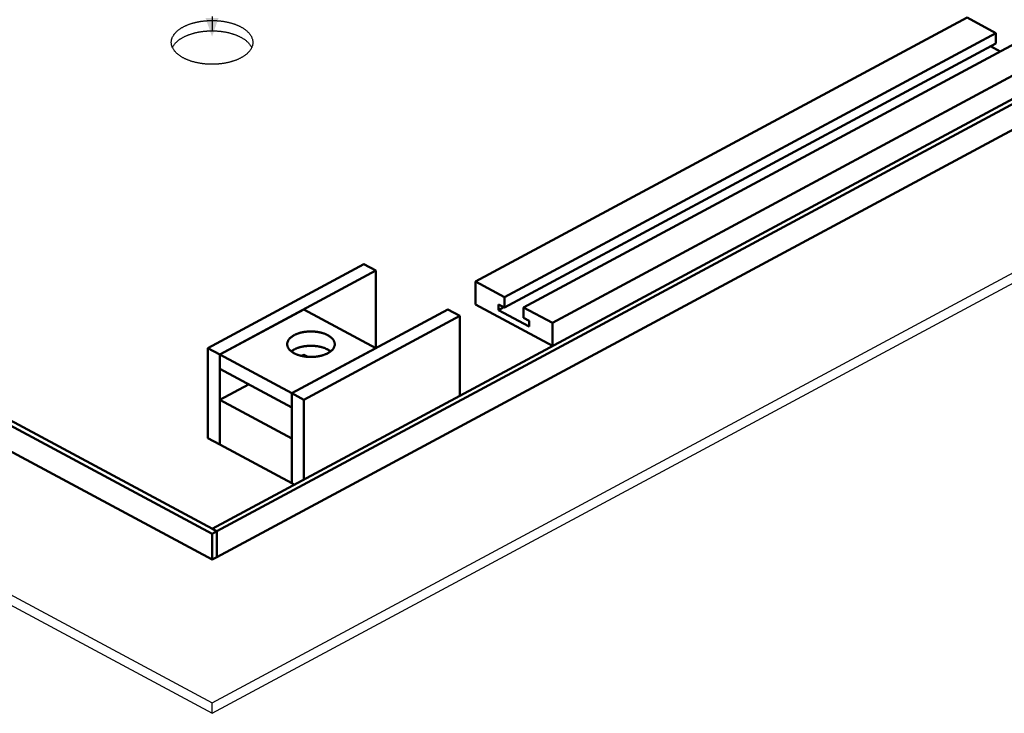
# Model space of a CAD drawing. Header units: millimetres. Extents: x 0 to 841, y 0 to 594.
# Tile 6 of 12: x 294 to 506, y 158 to 307. Entities that reach past the tile are written whole.
import ezdxf

# ---------------------------------------------------------------- set-up
doc = ezdxf.new("R2010")
doc.units = ezdxf.units.MM
doc.linetypes.add('EJE', pattern=[31, 20, -4, 3, -4])
for name, color, linetype, lineweight in [('COTA', 7, 'CONTINUOUS', 25), ('EJE', 7, 'EJE', 25), ('FINA', 7, 'CONTINUOUS', 25), ('VIS', 7, 'CONTINUOUS', 50)]:
    doc.layers.add(name, color=color, linetype=linetype, lineweight=lineweight)

msp = doc.modelspace()

# ---------------------------------------------------------------- linework, layer by layer
at = {"layer": 'COTA'}
msp.add_solid([(335.5, 303.24), (336.9, 307.24), (334.1, 307.24)], dxfattribs=at)
at = {"layer": 'EJE'}
msp.add_line((335.5, 331.54), (335.5, 303.24), dxfattribs=at)
at = {"layer": 'FINA'}
for points in [[(71.5, 338.31), (335.5, 196.57)], [(72.53, 338.86), (336.53, 197.12)], [(335.5, 197.67), (597.44, 338.31)], [(336.53, 197.12), (598.47, 337.75)], [(71.5, 332.77), (335.5, 191.03)], [(336.53, 191.58), (598.47, 332.22)], [(326.75, 302.01), (326.75, 302.13), (326.76, 302.25), (326.78, 302.37), (326.79, 302.49), (326.82, 302.61), (326.85, 302.72), (326.89, 302.84), (326.93, 302.95), (326.97, 303.06), (327.02, 303.17), (327.07, 303.28), (327.13, 303.38), (327.19, 303.49), (327.26, 303.59), (327.32, 303.69), (327.4, 303.78), (327.47, 303.88), (327.55, 303.97), (327.63, 304.06), (327.71, 304.15), (327.79, 304.23), (327.88, 304.32), (327.97, 304.4), (328.05, 304.48), (328.15, 304.56), (328.24, 304.63), (328.33, 304.71), (328.43, 304.78), (328.53, 304.85), (328.63, 304.92), (328.73, 304.98), (328.83, 305.05), (328.93, 305.11), (329.03, 305.17), (329.14, 305.23), (329.24, 305.29), (329.35, 305.35), (329.45, 305.41), (329.56, 305.46), (329.67, 305.51), (329.78, 305.56), (329.88, 305.61), (329.99, 305.66), (330.1, 305.71), (330.22, 305.76), (330.33, 305.8), (330.44, 305.84), (330.55, 305.89), (330.66, 305.93), (330.78, 305.97), (330.89, 306), (331.01, 306.04), (331.12, 306.08), (331.23, 306.11), (331.35, 306.15), (331.47, 306.18), (331.58, 306.21), (331.7, 306.24), (331.81, 306.27), (331.93, 306.3), (332.05, 306.33), (332.16, 306.35), (332.28, 306.38), (332.4, 306.4), (332.52, 306.43), (332.63, 306.45), (332.75, 306.47), (332.87, 306.49), (332.99, 306.51), (333.11, 306.53), (333.23, 306.55), (333.35, 306.56), (333.46, 306.58), (333.58, 306.59), (333.7, 306.61), (333.82, 306.62), (333.94, 306.63), (334.06, 306.64), (334.18, 306.65), (334.3, 306.66), (334.42, 306.67), (334.54, 306.68), (334.66, 306.69), (334.78, 306.69), (334.9, 306.7), (335.02, 306.7), (335.14, 306.7), (335.26, 306.71), (335.38, 306.71), (335.5, 306.71), (335.62, 306.71), (335.74, 306.71), (335.86, 306.7), (335.98, 306.7), (336.1, 306.7), (336.22, 306.69), (336.34, 306.69), (336.46, 306.68), (336.58, 306.67), (336.7, 306.66), (336.82, 306.65), (336.94, 306.64), (337.06, 306.63), (337.18, 306.62), (337.3, 306.61), (337.42, 306.59), (337.54, 306.58), (337.65, 306.56), (337.77, 306.55), (337.89, 306.53), (338.01, 306.51), (338.13, 306.49), (338.25, 306.47), (338.37, 306.45), (338.48, 306.43), (338.6, 306.4), (338.72, 306.38), (338.84, 306.35), (338.95, 306.33), (339.07, 306.3), (339.19, 306.27), (339.3, 306.24), (339.42, 306.21), (339.53, 306.18), (339.65, 306.15), (339.77, 306.11), (339.88, 306.08), (339.99, 306.04), (340.11, 306), (340.22, 305.97), (340.34, 305.93), (340.45, 305.89), (340.56, 305.84), (340.67, 305.8), (340.78, 305.76), (340.9, 305.71), (341.01, 305.66), (341.12, 305.61), (341.22, 305.56), (341.33, 305.51), (341.44, 305.46), (341.55, 305.41), (341.65, 305.35), (341.76, 305.29), (341.86, 305.23), (341.97, 305.17), (342.07, 305.11), (342.17, 305.05), (342.27, 304.98), (342.37, 304.92), (342.47, 304.85), (342.57, 304.78), (342.67, 304.71), (342.76, 304.63), (342.85, 304.56), (342.95, 304.48), (343.03, 304.4), (343.12, 304.32), (343.21, 304.23), (343.29, 304.15), (343.37, 304.06), (343.45, 303.97), (343.53, 303.88), (343.6, 303.78), (343.68, 303.69), (343.74, 303.59), (343.81, 303.49), (343.87, 303.38), (343.93, 303.28), (343.98, 303.17), (344.03, 303.06), (344.07, 302.95), (344.11, 302.84), (344.15, 302.72), (344.18, 302.61), (344.21, 302.49), (344.22, 302.37), (344.24, 302.25), (344.25, 302.13), (344.25, 302.01)], [(392.05, 250.67), (497.57, 307.33)], [(497.57, 307.33), (503.76, 304.01)], [(327, 300.9), (327.05, 301.01), (327.1, 301.12), (327.16, 301.22), (327.23, 301.32), (327.29, 301.42), (327.36, 301.52), (327.43, 301.62), (327.51, 301.71), (327.59, 301.8), (327.67, 301.89), (327.75, 301.98), (327.84, 302.06), (327.92, 302.15), (328.01, 302.23), (328.1, 302.3), (328.19, 302.38), (328.29, 302.46), (328.38, 302.53), (328.48, 302.6), (328.58, 302.67), (328.68, 302.74), (328.78, 302.8), (328.88, 302.87), (328.98, 302.93), (329.08, 302.99), (329.19, 303.05), (329.29, 303.11), (329.4, 303.16), (329.51, 303.22), (329.61, 303.27), (329.72, 303.32), (329.83, 303.37), (329.94, 303.42), (330.05, 303.47), (330.16, 303.52), (330.27, 303.56), (330.38, 303.61), (330.5, 303.65), (330.61, 303.69), (330.72, 303.73), (330.84, 303.77), (330.95, 303.81), (331.06, 303.85), (331.18, 303.88), (331.29, 303.92), (331.41, 303.95), (331.52, 303.98), (331.64, 304.01), (331.76, 304.04), (331.87, 304.07), (331.99, 304.1), (332.11, 304.13), (332.22, 304.15), (332.34, 304.18), (332.46, 304.2), (332.58, 304.22), (332.69, 304.25), (332.81, 304.27), (332.93, 304.29), (333.05, 304.31), (333.17, 304.32), (333.29, 304.34), (333.41, 304.36), (333.52, 304.37), (333.64, 304.39), (333.76, 304.4), (333.88, 304.41), (334, 304.42), (334.12, 304.44), (334.24, 304.44), (334.36, 304.45), (334.48, 304.46), (334.6, 304.47), (334.72, 304.48), (334.84, 304.48), (334.96, 304.48), (335.08, 304.49), (335.2, 304.49), (335.32, 304.49), (335.44, 304.49), (335.56, 304.49), (335.68, 304.49), (335.8, 304.49), (335.92, 304.49), (336.04, 304.48), (336.16, 304.48), (336.28, 304.48), (336.4, 304.47), (336.52, 304.46), (336.64, 304.45), (336.76, 304.44), (336.88, 304.44), (337, 304.42), (337.12, 304.41), (337.24, 304.4), (337.36, 304.39), (337.48, 304.37), (337.59, 304.36), (337.71, 304.34), (337.83, 304.32), (337.95, 304.31), (338.07, 304.29), (338.19, 304.27), (338.31, 304.25), (338.42, 304.22), (338.54, 304.2), (338.66, 304.18), (338.78, 304.15), (338.89, 304.13), (339.01, 304.1), (339.13, 304.07), (339.24, 304.04), (339.36, 304.01), (339.48, 303.98), (339.59, 303.95), (339.71, 303.92), (339.82, 303.88), (339.94, 303.85), (340.05, 303.81), (340.16, 303.77), (340.28, 303.73), (340.39, 303.69), (340.5, 303.65), (340.62, 303.61), (340.73, 303.56), (340.84, 303.52), (340.95, 303.47), (341.06, 303.42), (341.17, 303.37), (341.28, 303.32), (341.39, 303.27), (341.49, 303.22), (341.6, 303.16), (341.71, 303.11), (341.81, 303.05), (341.92, 302.99), (342.02, 302.93), (342.12, 302.87), (342.22, 302.8), (342.32, 302.74), (342.42, 302.67), (342.52, 302.6), (342.62, 302.53), (342.71, 302.46), (342.81, 302.38), (342.9, 302.3), (342.99, 302.23), (343.08, 302.15), (343.16, 302.06), (343.25, 301.98), (343.33, 301.89), (343.41, 301.8), (343.49, 301.71), (343.57, 301.62), (343.64, 301.52), (343.71, 301.42), (343.77, 301.32), (343.84, 301.22), (343.9, 301.12), (343.95, 301.01), (344, 300.9)], [(398.24, 247.35), (503.76, 304.01)], [(503.76, 304.01), (503.76, 301.79)], [(71.5, 302.01), (335.5, 160.27)], [(341.69, 298.69), (341.58, 298.63), (341.47, 298.58), (341.37, 298.52), (341.26, 298.47), (341.15, 298.42), (341.04, 298.37), (340.93, 298.33), (340.82, 298.28), (340.71, 298.23), (340.59, 298.19), (340.48, 298.15), (340.37, 298.11), (340.25, 298.07), (340.14, 298.03), (340.03, 297.99), (339.91, 297.95), (339.8, 297.92), (339.68, 297.88), (339.57, 297.85), (339.45, 297.82), (339.33, 297.79), (339.22, 297.76), (339.1, 297.73), (338.98, 297.7), (338.87, 297.67), (338.75, 297.65), (338.63, 297.62), (338.51, 297.6), (338.39, 297.58), (338.28, 297.55), (338.16, 297.53), (338.04, 297.51), (337.92, 297.5), (337.8, 297.48), (337.68, 297.46), (337.56, 297.44), (337.44, 297.43), (337.32, 297.42), (337.2, 297.4), (337.08, 297.39), (336.97, 297.38), (336.85, 297.37), (336.73, 297.36), (336.61, 297.35), (336.49, 297.34), (336.37, 297.34), (336.25, 297.33), (336.12, 297.32), (336, 297.32), (335.88, 297.32), (335.76, 297.31), (335.64, 297.31), (335.52, 297.31), (335.4, 297.31), (335.28, 297.31), (335.16, 297.32), (335.04, 297.32), (334.92, 297.32), (334.8, 297.33), (334.68, 297.33), (334.56, 297.34), (334.44, 297.35), (334.32, 297.36), (334.2, 297.36), (334.08, 297.37), (333.96, 297.39), (333.84, 297.4), (333.72, 297.41), (333.6, 297.42), (333.48, 297.44), (333.36, 297.45), (333.25, 297.47), (333.13, 297.49), (333.01, 297.51), (332.89, 297.53), (332.77, 297.55), (332.65, 297.57), (332.53, 297.59), (332.42, 297.61), (332.3, 297.64), (332.18, 297.66), (332.06, 297.69), (331.95, 297.72), (331.83, 297.75), (331.71, 297.78), (331.6, 297.81), (331.48, 297.84), (331.36, 297.87), (331.25, 297.9), (331.13, 297.94), (331.02, 297.98), (330.9, 298.01), (330.79, 298.05), (330.68, 298.09), (330.56, 298.13), (330.45, 298.17), (330.34, 298.22), (330.23, 298.26), (330.12, 298.31), (330, 298.35), (329.89, 298.4), (329.79, 298.45), (329.68, 298.5), (329.57, 298.56), (329.46, 298.61), (329.35, 298.67), (329.25, 298.72), (329.14, 298.78), (329.04, 298.84), (328.94, 298.9), (328.83, 298.97), (328.73, 299.03), (328.63, 299.1), (328.53, 299.17), (328.44, 299.24), (328.34, 299.31), (328.24, 299.38), (328.15, 299.46), (328.06, 299.54), (327.97, 299.62), (327.88, 299.7), (327.8, 299.78), (327.71, 299.87), (327.63, 299.96), (327.55, 300.05), (327.47, 300.14), (327.4, 300.23), (327.33, 300.33), (327.26, 300.43), (327.19, 300.53), (327.13, 300.64), (327.07, 300.74), (327.02, 300.85), (326.97, 300.96), (326.93, 301.07), (326.89, 301.18), (326.85, 301.3), (326.82, 301.41), (326.8, 301.53), (326.78, 301.65), (326.76, 301.77), (326.75, 301.89), (326.75, 302.01)], [(335.5, 160.27), (599.5, 302.01)], [(344.25, 302.01), (344.25, 301.89), (344.24, 301.77), (344.22, 301.64), (344.2, 301.52), (344.18, 301.4), (344.15, 301.29), (344.11, 301.17), (344.07, 301.05), (344.02, 300.94), (343.97, 300.83), (343.91, 300.72), (343.86, 300.61), (343.79, 300.51), (343.73, 300.41), (343.65, 300.31), (343.58, 300.21), (343.51, 300.11), (343.43, 300.02), (343.34, 299.93), (343.26, 299.84), (343.17, 299.75), (343.09, 299.67), (343, 299.59), (342.9, 299.51), (342.81, 299.43), (342.71, 299.35), (342.62, 299.28), (342.52, 299.2), (342.42, 299.13), (342.32, 299.06), (342.21, 299), (342.11, 298.93), (342.01, 298.87), (341.9, 298.81), (341.79, 298.75), (341.69, 298.69)], [(398.24, 245.14), (503.76, 301.79)], [(402.36, 245.14), (507.89, 301.79)], [(502.62, 301.18), (504.68, 300.07)], [(71.5, 299.8), (335.5, 158.06)], [(335.5, 158.06), (599.5, 299.8)], [(408.55, 241.82), (514.07, 298.47)], [(334.56, 236.42), (368.07, 254.41)], [(370.65, 253.03), (368.07, 254.41)], [(337.14, 235.03), (370.65, 253.03)], [(370.65, 236.42), (370.65, 253.03)], [(392.05, 245.75), (392.05, 250.67)], [(392.05, 250.67), (398.24, 247.35)], [(398.24, 247.35), (398.24, 245.14)], [(392.05, 245.75), (408.55, 236.89)], [(397, 245.8), (397, 244.57)], [(397, 245.8), (398.24, 245.14)], [(397, 244.57), (398.15, 245.19)], [(337.14, 235.03), (355.18, 244.72)], [(352.61, 226.73), (386.12, 244.72)], [(370.65, 236.42), (355.18, 244.72)], [(355.18, 225.34), (388.7, 243.34)], [(388.7, 243.34), (386.12, 244.72)], [(388.7, 226.24), (388.7, 243.34)], [(397, 244.57), (403.6, 241.03)], [(402.36, 245.14), (408.55, 241.82)], [(402.36, 245.14), (402.36, 242.92)], [(402.36, 242.92), (403.6, 242.26)], [(403.6, 242.26), (403.6, 241.03)], [(408.55, 236.89), (408.55, 241.82)], [(351.63, 237.25), (351.63, 237.37), (351.65, 237.49), (351.67, 237.61), (351.7, 237.72), (351.75, 237.84), (351.8, 237.95), (351.85, 238.05), (351.92, 238.16), (351.98, 238.26), (352.06, 238.35), (352.14, 238.44), (352.22, 238.53), (352.31, 238.62), (352.4, 238.7), (352.49, 238.77), (352.59, 238.85), (352.68, 238.92), (352.78, 238.99), (352.89, 239.05), (352.99, 239.11), (353.09, 239.17), (353.2, 239.23), (353.31, 239.28), (353.42, 239.33), (353.53, 239.38), (353.64, 239.43), (353.75, 239.47), (353.87, 239.52), (353.98, 239.56), (354.1, 239.6), (354.21, 239.63), (354.33, 239.67), (354.44, 239.7), (354.56, 239.73), (354.68, 239.76), (354.8, 239.78), (354.91, 239.81), (355.03, 239.83), (355.15, 239.85), (355.27, 239.87), (355.39, 239.89), (355.51, 239.91), (355.63, 239.92), (355.75, 239.94), (355.87, 239.95), (355.99, 239.96), (356.11, 239.97), (356.23, 239.98), (356.35, 239.98), (356.47, 239.99), (356.59, 239.99), (356.72, 239.99), (356.84, 239.99), (356.96, 239.99), (357.08, 239.98), (357.2, 239.98), (357.32, 239.97), (357.44, 239.96), (357.56, 239.95), (357.68, 239.94), (357.8, 239.93), (357.92, 239.91), (358.04, 239.9), (358.16, 239.88), (358.28, 239.86), (358.4, 239.84), (358.52, 239.82), (358.64, 239.79), (358.75, 239.76), (358.87, 239.74), (358.99, 239.71), (359.11, 239.67), (359.22, 239.64), (359.34, 239.6), (359.45, 239.57), (359.57, 239.53), (359.68, 239.49), (359.79, 239.44), (359.9, 239.39), (360.01, 239.35), (360.12, 239.3), (360.23, 239.24), (360.34, 239.19)], [(360.34, 239.19), (360.45, 239.13), (360.55, 239.06), (360.66, 239), (360.76, 238.93), (360.86, 238.86), (360.95, 238.79), (361.05, 238.71), (361.14, 238.63), (361.23, 238.54), (361.31, 238.45), (361.39, 238.36), (361.47, 238.27), (361.54, 238.17), (361.6, 238.06), (361.66, 237.95), (361.71, 237.84), (361.76, 237.73), (361.79, 237.61), (361.81, 237.49), (361.83, 237.37), (361.84, 237.25)], [(361.84, 237.25), (361.83, 237.13), (361.82, 237.01), (361.79, 236.89), (361.76, 236.78), (361.72, 236.66), (361.67, 236.55), (361.61, 236.45), (361.55, 236.35), (361.48, 236.25), (361.41, 236.15), (361.33, 236.06), (361.25, 235.97), (361.16, 235.89), (361.07, 235.81), (360.98, 235.73), (360.89, 235.66), (360.79, 235.59), (360.69, 235.52), (360.59, 235.45), (360.49, 235.39), (360.38, 235.33), (360.28, 235.28), (360.17, 235.22), (360.06, 235.17), (359.95, 235.12), (359.84, 235.08), (359.73, 235.03), (359.62, 234.99), (359.5, 234.95), (359.39, 234.91), (359.28, 234.87), (359.16, 234.84), (359.05, 234.81), (358.93, 234.77), (358.81, 234.75), (358.7, 234.72), (358.58, 234.69), (358.46, 234.67), (358.34, 234.65), (358.22, 234.63), (358.11, 234.61), (357.99, 234.59), (357.87, 234.58), (357.75, 234.56), (357.63, 234.55), (357.51, 234.54), (357.39, 234.53), (357.27, 234.52), (357.15, 234.52), (357.03, 234.51), (356.91, 234.51), (356.79, 234.51), (356.67, 234.51), (356.55, 234.51), (356.43, 234.51), (356.31, 234.52), (356.19, 234.52), (356.07, 234.53), (355.95, 234.54), (355.83, 234.55), (355.71, 234.56), (355.59, 234.58), (355.47, 234.59), (355.36, 234.61), (355.24, 234.63), (355.12, 234.65), (355, 234.67), (354.88, 234.69), (354.77, 234.72), (354.65, 234.75), (354.53, 234.77), (354.42, 234.81), (354.3, 234.84), (354.19, 234.87), (354.07, 234.91), (353.96, 234.95), (353.84, 234.99), (353.73, 235.03), (353.62, 235.08), (353.51, 235.12), (353.4, 235.17), (353.29, 235.22), (353.18, 235.28), (353.08, 235.33), (352.97, 235.39), (352.87, 235.45), (352.77, 235.52), (352.67, 235.59), (352.57, 235.66), (352.48, 235.73), (352.39, 235.81), (352.3, 235.89), (352.21, 235.97), (352.13, 236.06), (352.05, 236.15), (351.98, 236.25), (351.91, 236.35), (351.85, 236.45), (351.79, 236.55), (351.74, 236.66), (351.7, 236.78), (351.67, 236.89), (351.65, 237.01), (351.63, 237.13), (351.63, 237.25)], [(352.51, 235.71), (352.6, 235.78), (352.7, 235.85), (352.8, 235.92), (352.9, 235.98), (353.01, 236.05), (353.11, 236.1), (353.22, 236.16), (353.33, 236.21), (353.44, 236.27), (353.55, 236.31), (353.66, 236.36), (353.77, 236.4), (353.88, 236.45), (354, 236.49), (354.11, 236.52), (354.23, 236.56), (354.34, 236.59), (354.46, 236.63), (354.57, 236.66), (354.69, 236.68), (354.81, 236.71), (354.93, 236.74), (355.05, 236.76), (355.16, 236.78), (355.28, 236.8), (355.4, 236.82), (355.52, 236.83), (355.64, 236.85), (355.76, 236.86), (355.88, 236.87), (356, 236.88), (356.12, 236.89), (356.24, 236.9), (356.36, 236.91), (356.48, 236.91), (356.6, 236.91), (356.73, 236.91), (356.85, 236.91), (356.97, 236.91), (357.09, 236.91), (357.21, 236.9), (357.33, 236.89), (357.45, 236.89), (357.57, 236.88), (357.69, 236.86), (357.81, 236.85), (357.93, 236.84), (358.05, 236.82), (358.17, 236.8), (358.29, 236.78), (358.4, 236.76), (358.52, 236.74), (358.64, 236.71), (358.76, 236.69), (358.88, 236.66), (358.99, 236.63), (359.11, 236.6), (359.22, 236.56), (359.34, 236.53), (359.45, 236.49), (359.57, 236.45), (359.68, 236.41), (359.79, 236.36), (359.91, 236.32), (360.02, 236.27), (360.12, 236.22), (360.23, 236.17), (360.34, 236.11)], [(337.14, 235.03), (334.56, 236.42)], [(334.56, 217.1), (334.56, 236.42)], [(337.14, 215.72), (337.14, 235.03)], [(352.61, 226.73), (337.14, 235.03)], [(337.14, 231.96), (337.14, 235.03)], [(352.61, 226.73), (370.65, 236.42)], [(354.69, 234.74), (355.18, 235)], [(356.06, 234.53), (355.18, 235)], [(360.34, 236.11), (360.45, 236.05), (360.55, 235.99), (360.66, 235.92), (360.76, 235.86), (360.86, 235.78), (360.96, 235.71)], [(352.61, 223.65), (337.14, 231.96)], [(337.14, 225.31), (343.32, 228.64)], [(355.18, 225.34), (352.61, 226.73)], [(352.61, 207.41), (352.61, 226.73)], [(352.61, 223.65), (352.61, 226.73)], [(352.61, 217.01), (337.14, 225.31)], [(337.14, 215.72), (337.14, 225.31)], [(355.18, 208.24), (355.18, 225.34)], [(337.14, 215.72), (334.56, 217.1)], [(352.61, 207.41), (337.14, 215.72)], [(352.61, 207.41), (352.61, 217.01)], [(353.12, 207.13), (352.61, 207.41)], [(335.5, 197.67), (336.53, 197.12)], [(335.5, 196.57), (336.53, 197.12)], [(335.5, 191.03), (335.5, 196.57)], [(336.53, 191.58), (336.53, 197.12)], [(336.53, 191.58), (336.53, 197.12)], [(335.5, 191.03), (336.53, 191.58)], [(335.5, 158.06), (335.5, 160.27)]]:
    msp.add_lwpolyline(points, dxfattribs=at)
at = {"layer": 'VIS'}
for points in [[(71.5, 338.31), (335.5, 196.57)], [(72.53, 338.86), (336.53, 197.12)], [(335.5, 197.67), (597.44, 338.31)], [(336.53, 197.12), (598.47, 337.75)], [(71.5, 332.77), (335.5, 191.03)], [(336.53, 191.58), (598.47, 332.22)], [(392.05, 250.67), (497.57, 307.33)], [(497.57, 307.33), (503.76, 304.01)], [(398.24, 247.35), (503.76, 304.01)], [(503.76, 304.01), (503.76, 301.79)], [(398.24, 245.14), (503.76, 301.79)], [(402.36, 245.14), (507.89, 301.79)], [(502.62, 301.18), (504.68, 300.07)], [(408.55, 241.82), (514.07, 298.47)], [(334.56, 236.42), (368.07, 254.41)], [(370.65, 253.03), (368.07, 254.41)], [(337.14, 235.03), (370.65, 253.03)], [(370.65, 236.42), (370.65, 253.03)], [(392.05, 245.75), (392.05, 250.67)], [(392.05, 250.67), (398.24, 247.35)], [(398.24, 247.35), (398.24, 245.14)], [(392.05, 245.75), (408.55, 236.89)], [(397, 245.8), (397, 244.57)], [(397, 245.8), (398.24, 245.14)], [(397, 244.57), (398.15, 245.19)], [(337.14, 235.03), (355.18, 244.72)], [(352.61, 226.73), (386.12, 244.72)], [(370.65, 236.42), (355.18, 244.72)], [(355.18, 225.34), (388.7, 243.34)], [(388.7, 243.34), (386.12, 244.72)], [(388.7, 226.24), (388.7, 243.34)], [(397, 244.57), (403.6, 241.03)], [(402.36, 245.14), (408.55, 241.82)], [(402.36, 245.14), (402.36, 242.92)], [(402.36, 242.92), (403.6, 242.26)], [(403.6, 242.26), (403.6, 241.03)], [(408.55, 236.89), (408.55, 241.82)], [(351.63, 237.25), (351.63, 237.37), (351.65, 237.49), (351.67, 237.61), (351.7, 237.72), (351.75, 237.84), (351.8, 237.95), (351.85, 238.05), (351.92, 238.16), (351.98, 238.26), (352.06, 238.35), (352.14, 238.44), (352.22, 238.53), (352.31, 238.62), (352.4, 238.7), (352.49, 238.77), (352.59, 238.85), (352.68, 238.92), (352.78, 238.99), (352.89, 239.05), (352.99, 239.11), (353.09, 239.17), (353.2, 239.23), (353.31, 239.28), (353.42, 239.33), (353.53, 239.38), (353.64, 239.43), (353.75, 239.47), (353.87, 239.52), (353.98, 239.56), (354.1, 239.6), (354.21, 239.63), (354.33, 239.67), (354.44, 239.7), (354.56, 239.73), (354.68, 239.76), (354.8, 239.78), (354.91, 239.81), (355.03, 239.83), (355.15, 239.85), (355.27, 239.87), (355.39, 239.89), (355.51, 239.91), (355.63, 239.92), (355.75, 239.94), (355.87, 239.95), (355.99, 239.96), (356.11, 239.97), (356.23, 239.98), (356.35, 239.98), (356.47, 239.99), (356.59, 239.99), (356.72, 239.99), (356.84, 239.99), (356.96, 239.99), (357.08, 239.98), (357.2, 239.98), (357.32, 239.97), (357.44, 239.96), (357.56, 239.95), (357.68, 239.94), (357.8, 239.93), (357.92, 239.91), (358.04, 239.9), (358.16, 239.88), (358.28, 239.86), (358.4, 239.84), (358.52, 239.82), (358.64, 239.79), (358.75, 239.76), (358.87, 239.74), (358.99, 239.71), (359.11, 239.67), (359.22, 239.64), (359.34, 239.6), (359.45, 239.57), (359.57, 239.53), (359.68, 239.49), (359.79, 239.44), (359.9, 239.39), (360.01, 239.35), (360.12, 239.3), (360.23, 239.24), (360.34, 239.19)], [(360.34, 239.19), (360.45, 239.13), (360.55, 239.06), (360.66, 239), (360.76, 238.93), (360.86, 238.86), (360.95, 238.79), (361.05, 238.71), (361.14, 238.63), (361.23, 238.54), (361.31, 238.45), (361.39, 238.36), (361.47, 238.27), (361.54, 238.17), (361.6, 238.06), (361.66, 237.95), (361.71, 237.84), (361.76, 237.73), (361.79, 237.61), (361.81, 237.49), (361.83, 237.37), (361.84, 237.25)], [(361.84, 237.25), (361.83, 237.13), (361.82, 237.01), (361.79, 236.89), (361.76, 236.78), (361.72, 236.66), (361.67, 236.55), (361.61, 236.45), (361.55, 236.35), (361.48, 236.25), (361.41, 236.15), (361.33, 236.06), (361.25, 235.97), (361.16, 235.89), (361.07, 235.81), (360.98, 235.73), (360.89, 235.66), (360.79, 235.59), (360.69, 235.52), (360.59, 235.45), (360.49, 235.39), (360.38, 235.33), (360.28, 235.28), (360.17, 235.22), (360.06, 235.17), (359.95, 235.12), (359.84, 235.08), (359.73, 235.03), (359.62, 234.99), (359.5, 234.95), (359.39, 234.91), (359.28, 234.87), (359.16, 234.84), (359.05, 234.81), (358.93, 234.77), (358.81, 234.75), (358.7, 234.72), (358.58, 234.69), (358.46, 234.67), (358.34, 234.65), (358.22, 234.63), (358.11, 234.61), (357.99, 234.59), (357.87, 234.58), (357.75, 234.56), (357.63, 234.55), (357.51, 234.54), (357.39, 234.53), (357.27, 234.52), (357.15, 234.52), (357.03, 234.51), (356.91, 234.51), (356.79, 234.51), (356.67, 234.51), (356.55, 234.51), (356.43, 234.51), (356.31, 234.52), (356.19, 234.52), (356.07, 234.53), (355.95, 234.54), (355.83, 234.55), (355.71, 234.56), (355.59, 234.58), (355.47, 234.59), (355.36, 234.61), (355.24, 234.63), (355.12, 234.65), (355, 234.67), (354.88, 234.69), (354.77, 234.72), (354.65, 234.75), (354.53, 234.77), (354.42, 234.81), (354.3, 234.84), (354.19, 234.87), (354.07, 234.91), (353.96, 234.95), (353.84, 234.99), (353.73, 235.03), (353.62, 235.08), (353.51, 235.12), (353.4, 235.17), (353.29, 235.22), (353.18, 235.28), (353.08, 235.33), (352.97, 235.39), (352.87, 235.45), (352.77, 235.52), (352.67, 235.59), (352.57, 235.66), (352.48, 235.73), (352.39, 235.81), (352.3, 235.89), (352.21, 235.97), (352.13, 236.06), (352.05, 236.15), (351.98, 236.25), (351.91, 236.35), (351.85, 236.45), (351.79, 236.55), (351.74, 236.66), (351.7, 236.78), (351.67, 236.89), (351.65, 237.01), (351.63, 237.13), (351.63, 237.25)], [(352.51, 235.71), (352.6, 235.78), (352.7, 235.85), (352.8, 235.92), (352.9, 235.98), (353.01, 236.05), (353.11, 236.1), (353.22, 236.16), (353.33, 236.21), (353.44, 236.27), (353.55, 236.31), (353.66, 236.36), (353.77, 236.4), (353.88, 236.45), (354, 236.49), (354.11, 236.52), (354.23, 236.56), (354.34, 236.59), (354.46, 236.63), (354.57, 236.66), (354.69, 236.68), (354.81, 236.71), (354.93, 236.74), (355.05, 236.76), (355.16, 236.78), (355.28, 236.8), (355.4, 236.82), (355.52, 236.83), (355.64, 236.85), (355.76, 236.86), (355.88, 236.87), (356, 236.88), (356.12, 236.89), (356.24, 236.9), (356.36, 236.91), (356.48, 236.91), (356.6, 236.91), (356.73, 236.91), (356.85, 236.91), (356.97, 236.91), (357.09, 236.91), (357.21, 236.9), (357.33, 236.89), (357.45, 236.89), (357.57, 236.88), (357.69, 236.86), (357.81, 236.85), (357.93, 236.84), (358.05, 236.82), (358.17, 236.8), (358.29, 236.78), (358.4, 236.76), (358.52, 236.74), (358.64, 236.71), (358.76, 236.69), (358.88, 236.66), (358.99, 236.63), (359.11, 236.6), (359.22, 236.56), (359.34, 236.53), (359.45, 236.49), (359.57, 236.45), (359.68, 236.41), (359.79, 236.36), (359.91, 236.32), (360.02, 236.27), (360.12, 236.22), (360.23, 236.17), (360.34, 236.11)], [(337.14, 235.03), (334.56, 236.42)], [(334.56, 217.1), (334.56, 236.42)], [(337.14, 215.72), (337.14, 235.03)], [(352.61, 226.73), (337.14, 235.03)], [(337.14, 231.96), (337.14, 235.03)], [(352.61, 226.73), (370.65, 236.42)], [(354.69, 234.74), (355.18, 235)], [(356.06, 234.53), (355.18, 235)], [(360.34, 236.11), (360.45, 236.05), (360.55, 235.99), (360.66, 235.92), (360.76, 235.86), (360.86, 235.78), (360.96, 235.71)], [(352.61, 223.65), (337.14, 231.96)], [(337.14, 225.31), (343.32, 228.64)], [(355.18, 225.34), (352.61, 226.73)], [(352.61, 207.41), (352.61, 226.73)], [(352.61, 223.65), (352.61, 226.73)], [(352.61, 217.01), (337.14, 225.31)], [(337.14, 215.72), (337.14, 225.31)], [(355.18, 208.24), (355.18, 225.34)], [(337.14, 215.72), (334.56, 217.1)], [(352.61, 207.41), (337.14, 215.72)], [(352.61, 207.41), (352.61, 217.01)], [(353.12, 207.13), (352.61, 207.41)], [(335.5, 197.67), (336.53, 197.12)], [(335.5, 196.57), (336.53, 197.12)], [(335.5, 191.03), (335.5, 196.57)], [(336.53, 191.58), (336.53, 197.12)], [(336.53, 191.58), (336.53, 197.12)], [(335.5, 191.03), (336.53, 191.58)]]:
    msp.add_lwpolyline(points, dxfattribs=at)

doc.saveas('drawing.dxf')
